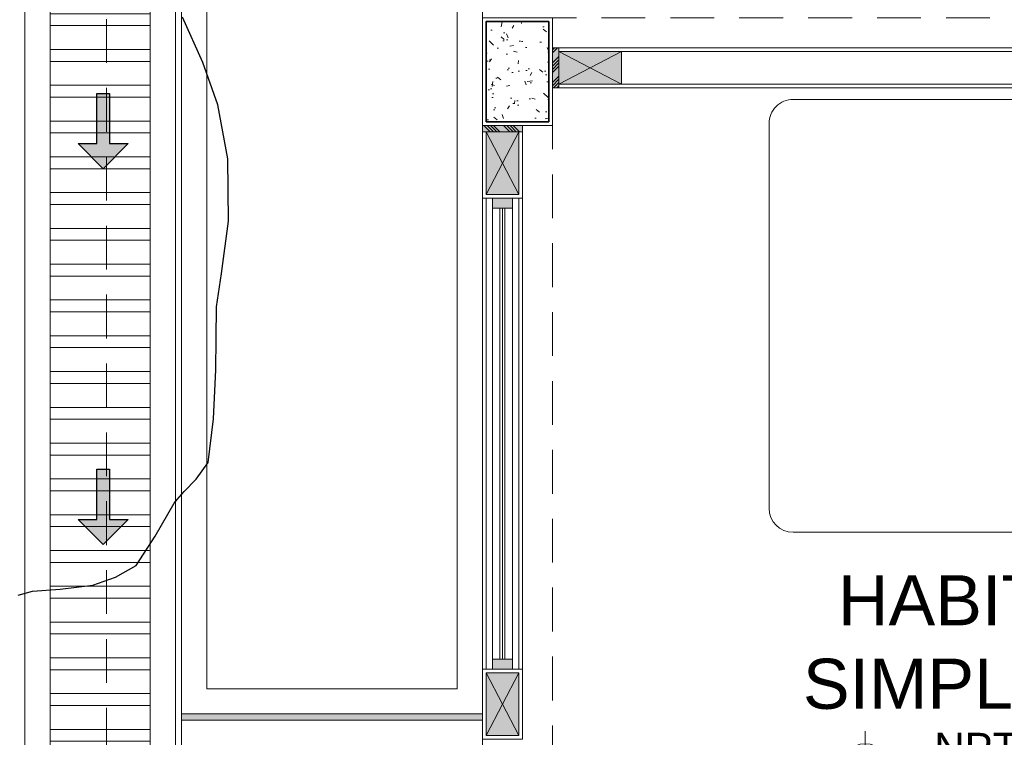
# Model space of a CAD drawing. Header units: millimetres. Extents: x -8931983 to 9630244, y 4 to 18563053.
# Tile 245 of 256: x 349143.84 to 349147.77, y 9282001.7 to 9282004.57. Entities that reach past the tile are written whole.
import ezdxf

# ---------------------------------------------------------------- set-up
doc = ezdxf.new("R2010")
doc.units = ezdxf.units.MM
doc.linetypes.add('CONTINUA', pattern=[0])
doc.linetypes.add('DASHED2', pattern=[0.375, 0.25, -0.125])
for name, color, linetype, lineweight in [('.', 7, 'Continuous', 0), ('0_ CUNETAS', 151, 'Continuous', 5), ('0_PROYECCIONES 1', 1, 'DASHED2', 0), ('0_VANOS', 30, 'Continuous', 9), ('COLUMNAS', 3, 'Continuous', 35), ('COLUMNETAS TOP', 253, 'Continuous', 0), ('CUNETAS', 5, 'Continuous', 0), ('G-ANNO-DIMS', 7, 'Continuous', 5), ('JUNTAS DE DILATACIÓN', 160, 'CONTINUA', 9), ('MURO', 133, 'Continuous', 15), ('TARRAJEO', 32, 'Continuous', 0), ('TEXTO AMBIENTES', 7, 'Continuous', 30), ('vereda', 254, 'Continuous', 5)]:
    doc.layers.add(name, color=color, linetype=linetype, lineweight=lineweight)
for name, color, linetype, lineweight, true_color in [('0_COLUMNA ACHURADO', 250, 'Continuous', 0, 0x363636), ('0_TEXTURA PISOS', 252, 'Continuous', 0, 0x8c8c8c), ('LMOBILIARIO', 252, 'Continuous', 5, 0x898989)]:
    doc.layers.add(name, color=color, linetype=linetype, lineweight=lineweight, true_color=true_color)
doc.layers.add('C-TOPO', color=7, linetype='Continuous')
doc.styles.add('Arial_1', font='arial.ttf', dxfattribs={"height": 0.15})

# ---------------------------------------------------------------- blocks, each defined once
blk = doc.blocks.new('topooooo')
at = {"layer": 'C-TOPO', "color": 252, "linetype": 'Continuous', "lineweight": 25, "true_color": 0x939598, "elevation": 2.117999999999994, "flags": 128}
blk.add_lwpolyline([(-134.0623190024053, -145.7056261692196), (-134.0279999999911, -145.6561052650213), (-133.9488535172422, -145.5798662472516), (-133.8573683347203, -145.4846316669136), (-133.8083897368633, -145.4018416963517), (-133.7746504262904, -145.3140000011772), (-133.7911106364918, -145.1753344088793), (-133.8160512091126, -145.025948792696), (-133.8160512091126, -145.025948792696), (-133.816624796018, -145.0070058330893), (-133.8146979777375, -144.9641947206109), (-133.8098904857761, -144.8950020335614), (-133.8160512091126, -144.8140000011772), (-133.9095959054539, -144.6663504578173), (-134.0279999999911, -144.5092965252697), (-134.1065551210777, -144.4115707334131), (-134.1853311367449, -144.3140000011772), (-134.255119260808, -144.1985349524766), (-134.3673615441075, -144.0201536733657), (-134.5279999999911, -143.830279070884), (-134.6960147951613, -143.6898003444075), (-134.8505958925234, -143.596979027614), (-135.0279999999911, -143.5092965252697)], dxfattribs=at)
blk = doc.blocks.new('*U3807')
at = {"layer": '.', "lineweight": 30}
h = blk.add_hatch(color=1, dxfattribs=at)
h.dxf.hatch_style = 1
h.paths.add_polyline_path([(-0.0249999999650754, -0.0500000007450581), (-0.0999999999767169, -0.0500000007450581), (0, -0.150000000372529), (0.1000000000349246, -0.0500000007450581), (0.0250000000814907, -0.0500000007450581), (0.0250000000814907, 0.1499999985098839), (-0.0249999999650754, 0.1499999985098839)])
at = {"layer": '0_ CUNETAS', "color": 1, "lineweight": 30}
blk.add_lwpolyline([(-0.099999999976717, -0.0500000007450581), (-0.0249999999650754, -0.0500000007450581), (-0.0249999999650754, 0.1499999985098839), (0.0250000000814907, 0.1499999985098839), (0.0250000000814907, -0.0500000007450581), (0.1000000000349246, -0.0500000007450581), (0, -0.150000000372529)], close=True, dxfattribs=at)
blk = doc.blocks.new('*U3808')
at = {"layer": '0_ CUNETAS', "color": 0, "linetype": 'ByBlock', "lineweight": -2, "transparency": 16777216}
for p in [(9e-16, 15), (8e-16, 13.5)]:
    blk.add_blockref('*U3807', p, dxfattribs=at)
blk = doc.blocks.new('red drenaje')
at = {"layer": '0_ CUNETAS', "lineweight": 0}
h = blk.add_hatch(dxfattribs=at)
h.set_pattern_fill('ANSI32', color=256, scale=0.015, angle=135)
h.set_pattern_definition([(180, (7.304970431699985, 111.0230318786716), (0, -0.142875), []), (180, (7.257345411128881, 111.0706568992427), (0, -0.142875), [])])
h.paths.add_polyline_path([(-6.675029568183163, 110.9230318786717), (-7.075029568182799, 110.9230318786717), (-7.075029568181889, 73.89303186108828), (-6.675029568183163, 73.89303186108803)])
at = {"layer": '0_ CUNETAS'}
blk.add_line((-7.175029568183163, 111.0230318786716), (-7.175029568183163, 73.89303186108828), dxfattribs=at)
at = {"layer": '0_ CUNETAS', "lineweight": 0}
for p, q in [((-7.175029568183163, 111.0230318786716), (-7.175029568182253, 73.89303186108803)), ((-6.575029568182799, 111.0230318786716), (-6.575029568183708, 73.89303186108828)), ((-7.075029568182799, 110.9230318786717), (-7.075029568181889, 73.89303186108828))]:
    blk.add_line(p, q, dxfattribs=at)
blk.add_polyline3d([(-6.675029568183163, 73.89303186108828, -8.3450686e-09), (-6.675029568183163, 110.9230318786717, -8.3450686e-09), (-6.675029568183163, 73.89303186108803, -20.54863760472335), (-7.075029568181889, 73.89303186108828, -20.54863760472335), (-7.075029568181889, 110.9230318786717, -8.3450615e-09), (-6.675029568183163, 110.9230318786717, -8.3450686e-09)], dxfattribs=at)
blk.add_blockref('*U3808', (-6.863119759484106, 71.12066350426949, -20.54863760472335), dxfattribs=at)
blk = doc.blocks.new('columnas 2do bloque')
at = {"layer": '0_COLUMNA ACHURADO'}
h = blk.add_hatch(dxfattribs=at)
h.set_pattern_fill('AR-CONC', color=256, scale=0.00088, angle=90.00000000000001)
h.set_pattern_definition([(140, (-11259.38227244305, -3118.207211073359), (0.0140263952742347, 0.1603225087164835), [0.016764, -0.184404]), (85.00000000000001, (-11259.38227244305, -3118.207211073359), (-0.1681300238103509, -0.0310142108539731), [0.0134112, -0.1475237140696]), (190.4514447, (-11259.38110357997, -3118.193850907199), (-0.1541036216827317, 0.1293082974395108), [0.014247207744, -0.156719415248]), (136.1842, (-11259.42697644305, -3118.207211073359), (0.0369972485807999, 0.2385495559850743), [0.025146, -0.2766059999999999]), (186.63555761, (-11259.42389336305, -3118.187331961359), (-0.2177349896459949, 0.2089156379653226), [0.0213708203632, -0.2350793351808]), (81.18415117, (-11259.42697644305, -3118.207211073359), (-0.2177349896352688, 0.2089156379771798), [0.0201167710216, -0.2212845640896]), (111, (-11259.41580044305, -3118.184859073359), (0.0899933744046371, 0.1334206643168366), [0.016764, -0.184404]), (56.00000000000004, (-11259.41580044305, -3118.184859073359), (-0.1620854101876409, 0.0543857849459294), [0.0134112, -0.1475232]), (161.451445, (-11259.40830099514, -3118.173740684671), (-0.0720920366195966, 0.1878064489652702), [0.014247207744, -0.1567191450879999]), (127.5, (-11259.38227244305, -3118.207211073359), (-0.0744084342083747, 0.0027179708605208), [0, -0.14573504, 0, -0.1497584, 0, -0.148082]), (97.49999999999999, (-11259.38227244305, -3118.207211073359), (-0.0881589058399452, 0.0588013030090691), [0, -0.08538464, 0, -0.14238224, 0, -0.0564388]), (57.50000000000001, (-11259.38227244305, -3118.257056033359), (0.0050412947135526, 0.1193197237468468), [0, -0.05588, 0, -0.1743456, 0, -0.2313432]), (47.5, (-11259.38227244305, -3118.279408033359), (-0.0223753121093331, 0.1303536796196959), [0, -0.072644, 0, -0.11578336, 0, -0.1642872])])
h.paths.add_polyline_path([(-10.81499999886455, -23.66500000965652), (-10.81499999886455, -23.26500000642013), (-10.56499999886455, -23.26500000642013), (-10.56499999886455, -23.66500000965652)])
at = {"layer": 'COLUMNAS', "color": 6, "elevation": 1.7594175e-09}
blk.add_lwpolyline([(-10.81499999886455, -23.66500000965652), (-10.81499999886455, -23.26500000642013), (-10.56499999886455, -23.26500000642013), (-10.56499999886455, -23.66500000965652)], close=True, dxfattribs=at)
at = {"layer": 'TARRAJEO', "elevation": 1.7594175e-09}
blk.add_lwpolyline([(-10.82999999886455, -23.68000000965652), (-10.82999999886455, -23.25000000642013), (-10.54999999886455, -23.25000000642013), (-10.54999999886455, -23.68000000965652)], close=True, dxfattribs=at)
blk = doc.blocks.new('*U1000')
at = {"linetype": 'Continuous', "lineweight": 0, "true_color": 0xbebebe}
for points in [[(3037.252435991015, 1360.543106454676), (3037.212435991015, 1360.543106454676), (3037.212435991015, 1360.463106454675), (3037.252435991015, 1360.463106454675)], [(3039.092435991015, 1360.543106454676), (3039.052435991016, 1360.543106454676), (3039.052435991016, 1360.463106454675), (3039.092435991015, 1360.463106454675)]]:
    blk.add_hatch(color=9, dxfattribs=at).paths.add_polyline_path(points)
at = {"layer": '0_VANOS', "linetype": 'Continuous'}
for p, q in [((3037.252435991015, 1360.513106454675), (3039.052435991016, 1360.513106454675)), ((3037.252435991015, 1360.503106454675), (3039.052435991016, 1360.503106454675)), ((3037.252435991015, 1360.493106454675), (3039.052435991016, 1360.493106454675))]:
    blk.add_line(p, q, dxfattribs=at)
for points in [[(3037.212435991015, 1360.543106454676), (3037.212435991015, 1360.463106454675), (3037.252435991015, 1360.463106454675), (3037.252435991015, 1360.543106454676)], [(3037.252435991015, 1360.543106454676), (3039.052435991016, 1360.543106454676), (3039.052435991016, 1360.463106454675), (3037.252435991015, 1360.463106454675)], [(3039.052435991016, 1360.543106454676), (3039.052435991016, 1360.463106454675), (3039.092435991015, 1360.463106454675), (3039.092435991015, 1360.543106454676)]]:
    blk.add_lwpolyline(points, close=True, dxfattribs=at)
blk = doc.blocks.new('Cotas de elevación - M_Cota de elevación - Destino rellenado-517392-Nivel 1')
at = {"layer": 'G-ANNO-DIMS'}
for p, q in [((0, -0.0015), (0, 0.0015)), ((-0.0015, 0), (0.013, 0))]:
    blk.add_line(p, q, dxfattribs=at)
blk.add_circle((0, 0), 0.001, dxfattribs=at)
blk = doc.blocks.new('cama doble')
at = {"layer": 'LMOBILIARIO', "linetype": 'ByBlock', "lineweight": 0}
for p, q in [((-0.8640000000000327, 2.40000000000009), (-0.8640000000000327, 2.496000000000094)), ((-0.8640000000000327, 2.496000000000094), (0.8640000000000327, 2.496000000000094)), ((0.8640000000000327, 2.40000000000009), (0.8640000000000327, 2.496000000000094)), ((-0.8640000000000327, 2.40000000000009), (0.8640000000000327, 2.40000000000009)), ((-0.0320000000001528, 2.336000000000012), (-0.7680000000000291, 2.336000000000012)), ((-0.7680000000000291, 2.336000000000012), (-0.7680000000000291, 1.888000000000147)), ((-0.0320000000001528, 1.888000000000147), (-0.0320000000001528, 2.336000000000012)), ((0.0320000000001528, 2.336000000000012), (0.0320000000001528, 1.888000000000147)), ((0.7680000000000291, 2.336000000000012), (0.0320000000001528, 2.336000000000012)), ((0.7680000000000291, 1.888000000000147), (0.7680000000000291, 2.336000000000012)), ((-0.8640000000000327, 0.0960000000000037), (-0.8640000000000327, 2.304000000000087)), ((0.8640000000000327, 2.304000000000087), (0.8640000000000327, 0.0960000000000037)), ((-0.7680000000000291, 1.888000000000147), (-0.0320000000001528, 1.888000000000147)), ((0.0320000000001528, 1.888000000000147), (0.7680000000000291, 1.888000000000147)), ((0.4722603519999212, 1.824000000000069), (0.8640000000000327, 1.824000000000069)), ((-0.1280000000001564, 1.567999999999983), (0.8640000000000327, 1.567999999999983)), ((0.7680000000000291, 0), (-0.7680000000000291, 0))]:
    blk.add_line(p, q, dxfattribs=at)
for centre, radius, start, end in [((-0.7680000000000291, 2.304000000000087), 0.096, 90, 180), ((0.7680000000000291, 2.304000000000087), 0.096, 0, 90), ((-1.536000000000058, 2.11200000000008), 0.8, 343.7397950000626, 16.26020499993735), ((0.7359999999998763, 2.11200000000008), 0.8, 163.7397950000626, 196.2602049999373), ((-0.7359999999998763, 2.11200000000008), 0.8, 343.7397950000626, 16.26020499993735), ((1.536000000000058, 2.11200000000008), 0.8, 163.7397950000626, 196.2602049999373), ((0.5961290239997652, 0.6487742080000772), 1.176381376, 92.5397820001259, 126.040310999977), ((0.4717605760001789, 0.2878627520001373), 1.536137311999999, 89.98135900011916, 102.4667440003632), ((-1.31040127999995, 6.342137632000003), 4.779777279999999, 275.3571560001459, 287.6665470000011), ((-0.8160000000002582, 2.472000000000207), 1.130833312, 267.5672599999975, 309.5460809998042), ((-0.7680000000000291, 0.0960000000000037), 0.096, 180, 270), ((0.7680000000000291, 0.0960000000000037), 0.096, 270, 0)]:
    blk.add_arc(centre, radius, start, end, dxfattribs=at)
blk = doc.blocks.new('BLOQUE EDF 07 PG')
at = {"layer": '.', "true_color": 0xadddf7, "transparency": 33554572}
h = blk.add_hatch(color=141, dxfattribs=at)
h.dxf.hatch_style = 1
h.paths.add_polyline_path([(-10.5499999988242, -23.37000000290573), (-10.52499999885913, -23.37000000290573), (-10.52499999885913, -23.53000000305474), (-10.5499999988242, -23.53000000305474)])
h = blk.add_hatch(color=141, dxfattribs=at)
h.dxf.hatch_style = 1
h.paths.add_polyline_path([(-10.82999999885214, -23.6800000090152), (-10.82999999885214, -23.70500000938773), (-10.66999999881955, -23.70500000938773), (-10.66999999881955, -23.6800000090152)])
at = {"layer": 'COLUMNETAS TOP', "true_color": 0xc0c0c0}
for points in [[(-10.52499999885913, -23.38500000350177), (-10.27499999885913, -23.38500000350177), (-10.27499999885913, -23.51500000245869), (-10.52499999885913, -23.51500000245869)], [(-10.68499999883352, -23.70500000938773), (-10.68499999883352, -23.95500000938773), (-10.81499999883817, -23.95500000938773), (-10.81499999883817, -23.70500000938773)], [(-10.68499999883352, -25.86500000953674), (-10.68499999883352, -26.11500000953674), (-10.81499999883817, -26.11500000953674), (-10.81499999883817, -25.86500000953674)]]:
    blk.add_hatch(color=9, dxfattribs=at).paths.add_polyline_path(points)
at = {"layer": 'JUNTAS DE DILATACIÓN'}
h = blk.add_hatch(dxfattribs=at)
h.set_pattern_fill('ANSI34', color=256, scale=0.0029, angle=0.0939636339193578)
h.set_pattern_definition([(45.09396363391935, (-5610.325869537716, -1556.511894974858), (-0.0391281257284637, 0.0389999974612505), []), (45.09396363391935, (-5610.312848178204, -1556.511873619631), (-0.0391281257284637, 0.0389999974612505), []), (45.09396363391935, (-5610.299826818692, -1556.511852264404), (-0.0391281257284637, 0.0389999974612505), []), (45.09396363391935, (-5610.286805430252, -1556.511830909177), (-0.0391281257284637, 0.0389999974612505), [])])
h.paths.add_polyline_path([(-10.5499999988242, -23.37000000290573), (-10.52499999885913, -23.37000000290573), (-10.52499999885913, -23.53000000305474), (-10.5499999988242, -23.53000000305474)])
h = blk.add_hatch(dxfattribs=at)
h.set_pattern_fill('ANSI34', color=256, scale=0.0029, angle=90.09396363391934)
h.set_pattern_definition([(135.0939636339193, (1522.311894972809, -5610.62586953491), (-0.0389999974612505, -0.0391281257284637), []), (135.0939636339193, (1522.311873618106, -5610.61284817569), (-0.0389999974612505, -0.0391281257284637), []), (135.0939636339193, (1522.311852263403, -5610.59982681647), (-0.0389999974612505, -0.0391281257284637), []), (135.0939636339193, (1522.311830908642, -5610.586805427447), (-0.0389999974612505, -0.0391281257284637), [])])
h.paths.add_polyline_path([(-10.82999999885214, -23.6800000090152), (-10.82999999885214, -23.70500000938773), (-10.66999999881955, -23.70500000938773), (-10.66999999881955, -23.6800000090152)])
at = {"layer": '0_PROYECCIONES 1', "ltscale": 0.7}
blk.add_lwpolyline([(-12.32999999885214, 1.500000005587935), (1.500000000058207, 1.500000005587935), (1.500000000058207, -36.63000001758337), (-12.32999999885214, -36.63000001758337)], close=True, dxfattribs=at)
for points, elevation in [([(-10.5500000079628, -0.6299999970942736), (-10.83000000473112, -0.6299999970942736), (-10.8299999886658, -34.50000001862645), (-10.54999999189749, -34.50000001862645)], -1.6302693e-09), ([(-0.2800301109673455, -23.53000000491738), (-0.2800301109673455, -23.25000000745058), (-10.55003010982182, -23.25000000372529), (-10.55003010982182, -23.53000000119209)], 4.2375632e-09)]:
    blk.add_lwpolyline(points, close=True, dxfattribs=dict(at, elevation=elevation))
at = {"layer": 'COLUMNETAS TOP'}
for p, q in [((-10.27499999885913, -23.38500000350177, -20.54863759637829), (-10.5249999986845, -23.51500000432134, -20.54863759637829)), ((-10.52499999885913, -23.38500000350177, -20.54863759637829), (-10.2749999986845, -23.51500000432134, -20.54863759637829)), ((-10.68499999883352, -23.95500000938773, -20.54863759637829), (-10.81500000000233, -23.70500000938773, -20.54863759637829)), ((-10.68499999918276, -23.70500000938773, -20.54863759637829), (-10.81499999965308, -23.95500000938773, -20.54863759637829)), ((-10.68499999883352, -26.11500000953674, -20.54863759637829), (-10.81500000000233, -25.86500000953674, -20.54863759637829)), ((-10.68499999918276, -25.86500000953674, -20.54863759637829), (-10.81499999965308, -26.11500000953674, -20.54863759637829))]:
    blk.add_line(p, q, dxfattribs=at)
at = {"layer": 'COLUMNETAS TOP', "elevation": -20.54863759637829}
for points in [[(-10.52499999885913, -23.38500000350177), (-10.27499999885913, -23.38500000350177), (-10.27499999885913, -23.51500000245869), (-10.52499999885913, -23.51500000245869)], [(-10.68499999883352, -23.70500000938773), (-10.68499999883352, -23.95500000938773), (-10.81499999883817, -23.95500000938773), (-10.81499999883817, -23.70500000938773)], [(-10.68499999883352, -25.86500000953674), (-10.68499999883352, -26.11500000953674), (-10.81499999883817, -26.11500000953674), (-10.81499999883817, -25.86500000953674)]]:
    blk.add_lwpolyline(points, close=True, dxfattribs=at)
at = {"layer": 'JUNTAS DE DILATACIÓN', "elevation": -20.54863759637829}
for points in [[(-10.5499999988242, -23.37000000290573), (-10.52499999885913, -23.37000000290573), (-10.52499999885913, -23.53000000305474), (-10.5499999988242, -23.53000000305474)], [(-10.82999999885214, -23.6800000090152), (-10.82999999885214, -23.70500000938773), (-10.66999999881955, -23.70500000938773), (-10.66999999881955, -23.6800000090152)]]:
    blk.add_lwpolyline(points, close=True, dxfattribs=at)
at = {"layer": 'MURO'}
for p, q in [((-10.27499999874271, -23.38503011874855, -20.54863759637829), (-7.704999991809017, -23.38499999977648, 4.2375632e-09)), ((-10.27499999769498, -23.51500000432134, -20.54863759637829), (-7.705077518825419, -23.51504031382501, -20.54863759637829)), ((-10.81499999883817, -23.95500000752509, -20.54863759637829), (-10.81499999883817, -23.95500000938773, -20.54863759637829)), ((-10.81499982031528, -23.97000000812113, -20.54863759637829), (-10.81497744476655, -25.8500000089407, -20.54863759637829)), ((-10.6849999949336, -23.97000000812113, -20.54863759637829), (-10.68499999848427, -25.8500000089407, -20.54863759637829))]:
    blk.add_line(p, q, dxfattribs=at)
at = {"layer": 'TARRAJEO'}
for p, q in [((-10.5499999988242, -23.37000000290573, -20.54863759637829), (-7.454999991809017, -23.36999999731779, 4.2375632e-09)), ((-10.5499999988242, -23.53000000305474, -20.54863759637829), (-7.454999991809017, -23.52999999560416, 4.2375632e-09)), ((-10.82999999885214, -23.97000000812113, -20.54863759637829), (-10.82999999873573, -25.8500000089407, -20.54863759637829)), ((-10.66999999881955, -23.97000000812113, -20.54863759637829), (-10.66999999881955, -26.010000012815, -20.54863759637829))]:
    blk.add_line(p, q, dxfattribs=at)
at = {"layer": 'TARRAJEO', "elevation": -20.54863759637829}
for points in [[(-10.66999999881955, -23.70500000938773), (-10.66999999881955, -23.97000000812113), (-10.82999999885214, -23.97000000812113), (-10.82999999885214, -23.70500000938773)], [(-10.66999999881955, -25.8500000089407), (-10.66999999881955, -26.13000000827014), (-10.82999999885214, -26.13000000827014), (-10.82999999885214, -25.8500000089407)]]:
    blk.add_lwpolyline(points, close=True, dxfattribs=at)
at = {"layer": '0_VANOS', "xscale": -1, "rotation": 270}
blk.add_blockref('*U1000', (-1371.253106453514, -3063.062435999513, -20.54863759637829), dxfattribs=at)
at = {"layer": 'LMOBILIARIO', "rotation": 270}
blk.add_blockref('cama doble', (-9.68625966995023, -24.44012519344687, 8.3446139e-09), dxfattribs=at)
at = {"layer": 'MURO'}
blk.add_blockref('columnas 2do bloque', (0, 0, 1.6302693e-09), dxfattribs=at)
at = {"layer": 'TEXTO AMBIENTES', "xscale": 99.99999999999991, "yscale": 99.99999999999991, "zscale": 99.99999999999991}
blk.add_blockref('Cotas de elevación - M_Cota de elevación - Destino rellenado-517392-Nivel 1', (-9.302481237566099, -26.24797128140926, -20.54863759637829), dxfattribs=at)
at = {"layer": 'TEXTO AMBIENTES', "insert": (-9.732504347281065, -25.47531225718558, -20.54863759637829), "char_height": 0.2, "width": 2.349898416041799, "attachment_point": 1, "style": 'Arial_1'}
blk.add_mtext('\\pxqc;HABITACIÓN SIMPLE TIPO 1', dxfattribs=at)
at = {"layer": 'TEXTO AMBIENTES', "insert": (-9.026761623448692, -26.10457501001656, -20.54863759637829), "char_height": 0.12, "width": 0.9021418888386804, "attachment_point": 1, "line_spacing_factor": 0.9417779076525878, "style": 'Arial_1'}
blk.add_mtext('NPT=+0.15', dxfattribs=at)
blk = doc.blocks.new('JUNTA VEREDA')
at = {"layer": '.', "true_color": 0x939598}
h = blk.add_hatch(dxfattribs=at)
h.set_pattern_fill('ANGLE', color=252)
h.set_pattern_definition([(0, (0, 0), (0, 6.985), [5.08, -1.905]), (90, (0, 0), (-6.985, 4e-16), [5.08, -1.905])])
h.paths.add_polyline_path([(-0.01331989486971, 1.200000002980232), (0.0120801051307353, 1.200000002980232), (0.0120801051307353, 0), (-0.01331989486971, 0)])
h = blk.add_hatch(color=252, dxfattribs=at)
h.dxf.hatch_style = 1
h.paths.add_polyline_path([(0.0120801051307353, 1.200000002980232), (-0.01331989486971, 1.200000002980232), (-0.01331989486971, 0), (0.0120801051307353, 0)])
at = {"layer": '0_TEXTURA PISOS'}
h = blk.add_hatch(dxfattribs=at)
h.set_pattern_fill('ANGLE', color=256)
h.set_pattern_definition([(0, (-5477.766061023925, -1210.968031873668), (0, 6.985), [5.08, -1.905]), (90, (-5477.766061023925, -1210.968031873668), (-6.985, 4e-16), [5.08, -1.905])])
h.paths.add_polyline_path([(-0.01331989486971, 1.200000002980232), (0.0120801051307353, 1.200000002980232), (0.0120801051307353, 0), (-0.01331989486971, 0)])
at = {"layer": 'vereda'}
blk.add_lwpolyline([(-0.01331989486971, 1.200000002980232), (0.0120801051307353, 1.200000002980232), (0.0120801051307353, 0), (-0.01331989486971, 0)], close=True, dxfattribs=at)
blk = doc.blocks.new('VERDA EDF 07 PGG')
at = {"layer": 'vereda'}
for points, elevation in [([(-13.23003001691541, 7.4505806e-09), (-13.23003001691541, -37.53000001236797), (-3.0018039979e-05, -37.53000001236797), (-3.0018039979e-05, 7.4505806e-09)], -20.54863760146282), ([(-12.03000000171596, -27.22840001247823), (-12.03000000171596, -24.22840001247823), (-13.23003001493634, -24.22840001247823), (-13.23003001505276, -27.22840001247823)], -5.0845301e-09), ([(-12.13003001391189, -27.12840001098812), (-12.13003001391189, -24.3284000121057), (-13.13003001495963, -24.3284000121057), (-13.13003001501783, -27.12840001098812)], -5.0845301e-09), ([(-12.03000000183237, -30.25380001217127), (-12.03000000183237, -27.25380001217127), (-13.23000000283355, -27.25380001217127), (-13.23000000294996, -30.25380001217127)], -5.0845301e-09)]:
    blk.add_lwpolyline(points, close=True, dxfattribs=dict(at, elevation=elevation))
at = {"layer": 'vereda', "rotation": 90}
blk.add_blockref('JUNTA VEREDA', (-12.03000000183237, -27.24048011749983, -5.0845301e-09), dxfattribs=at)

msp = doc.modelspace()

# ---------------------------------------------------------------- block references
at = {"layer": 'vereda', "rotation": 320.4010421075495}
msp.add_blockref('topooooo', (349340.0046675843, 9282029.08654123, 261.841), dxfattribs=at)

# ---------------------------------------------------------------- next in the draw order: block references
at = {"lineweight": 5}
msp.add_blockref('BLOQUE EDF 07 PG', (349156.5146963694, 9282027.82441095, -3.2605385e-09), dxfattribs=at)

# ---------------------------------------------------------------- next in the draw order: block references
msp.add_blockref('VERDA EDF 07 PGG', (349157.7146963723, 9282029.024410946, -3.2605385e-09), dxfattribs=at)
at = {"layer": 'CUNETAS', "color": 84, "lineweight": 30}
msp.add_blockref('red drenaje', (349151.0346959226, 9281918.001386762), dxfattribs=at)

doc.saveas('drawing.dxf')
